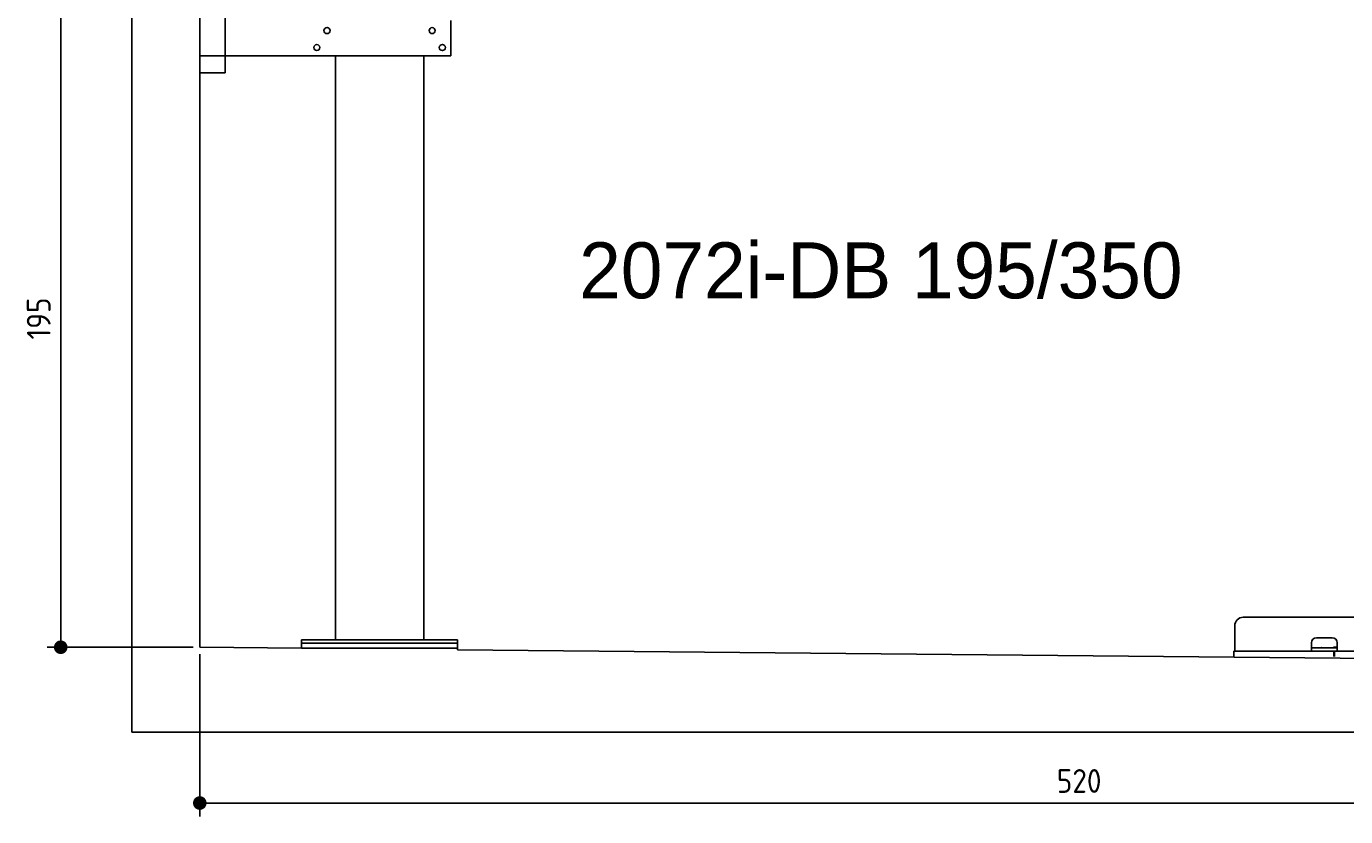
# Model space of a CAD drawing. Extents: x 562 to 7231, y 5667 to 12126.
# Tile 1 of 69: x 562 to 4451, y 5667 to 7995. Entities that reach past the tile are written whole.
import ezdxf

# ---------------------------------------------------------------- set-up
doc = ezdxf.new("R2010")
doc.units = 0
doc.layers.get('0').update_dxf_attribs({"linetype": 'CONTINUOUS'})
doc.layers.get('DEFPOINTS').update_dxf_attribs({"linetype": 'CONTINUOUS'})
doc.layers.add('0___1', color=7, linetype='CONTINUOUS')
doc.layers.add('4', color=3, linetype='CONTINUOUS')
doc.styles.get("Standard").update_dxf_attribs({"font": 'ISOCP.SHX'})
doc.styles.add('STANDARD-1', font='txt')
doc.dimstyles.get("Standard").update_dxf_attribs({"dimtxt": 6, "dimasz": 10, "dimexe": 0.18, "dimexo": 0.0625, "dimgap": 2, "dimtad": 1, "dimzin": 0, "dimcen": 0.09, "dimazin": 3, "dimtfac": 1, "dimtofl": 0, "dimtmove": 0, "dimatfit": 3})

# ---------------------------------------------------------------- blocks, each defined once
blk = doc.blocks.new('*U21')
at = {"layer": '0___1', "style": 'STANDARD-1'}
blk.add_text('2072i-DB 195/350', height=165, dxfattribs=at).set_placement((2191.2, 7193.9))
blk = doc.blocks.new('PUNKT')
at = {"layer": '4', "color": 0, "linetype": 'BYBLOCK'}
blk.add_line((-0.5, 0), (-1, 0), dxfattribs=at)
at = {"layer": '4', "color": 0, "linetype": 'BYBLOCK', "const_width": 0.5}
blk.add_lwpolyline([(-0.25, 0, 1), (0.25, 0, 1)], format="xyb", close=True, dxfattribs=at)
blk = doc.blocks.new('*U23')
at = {"layer": '4', "color": 2}
blk.add_text('195', height=70, rotation=90, dxfattribs=at).set_placement((632.8, 7072.8))
blk = doc.blocks.new('*D6')
at = {"layer": '4'}
for p, q in [((2061.8, 8115.9), (622.8, 8115.9)), ((662.8, 6205.9), (662.8, 8075.9)), ((1052.8, 6165.9), (622.8, 6165.9))]:
    blk.add_line(p, q, dxfattribs=at)
at = {"layer": 'DEFPOINTS', "color": 0}
for p in [(662.8, 8115.9), (2081.8, 8115.9), (1072.8, 6165.9)]:
    blk.add_point(p, dxfattribs=at)
blk.add_blockref('*U23', (0, 0))
at = {"layer": '4', "xscale": 40, "yscale": 40, "zscale": 40}
for p, rotation in [((662.8, 8115.9), 90), ((662.8, 6165.9), 270)]:
    blk.add_blockref('PUNKT', p, dxfattribs=dict(at, rotation=rotation))
blk = doc.blocks.new('*U29')
at = {"layer": '4', "color": 2}
blk.add_text('520', height=70, dxfattribs=at).set_placement((3599.2, 5736.8))
blk = doc.blocks.new('*D12')
at = {"layer": '4'}
for p, q in [((1072.8, 6145.9), (1072.8, 5666.8)), ((6272.8, 6095.9), (6272.8, 5666.8)), ((1112.8, 5706.8), (6232.8, 5706.8))]:
    blk.add_line(p, q, dxfattribs=at)
at = {"layer": 'DEFPOINTS', "color": 0}
for p in [(1072.8, 6165.9), (6272.8, 6115.9), (6272.8, 5706.8)]:
    blk.add_point(p, dxfattribs=at)
blk.add_blockref('*U29', (0, 0))
at = {"layer": '4', "xscale": 40, "yscale": 40, "zscale": 40, "rotation": 180}
blk.add_blockref('PUNKT', (1072.8, 5706.8), dxfattribs=at)
at = {"layer": '4', "xscale": 40, "yscale": 40, "zscale": 40}
blk.add_blockref('PUNKT', (6272.8, 5706.8), dxfattribs=at)

msp = doc.modelspace()

# ---------------------------------------------------------------- linework, layer by layer
for p, q in [((872.775, 5915.902), (872.775, 11815.902)), ((1072.775, 11615.902), (1072.775, 6165.902)), ((1147.775, 8063.018), (1147.775, 7858.018)), ((1812.775, 7908.018), (1812.775, 8013.018)), ((1812.775, 7908.018), (1072.775, 7908.018)), ((1407.775, 7908.018), (1470.775, 7908.018)), ((1472.775, 6188.018), (1472.775, 7908.018)), ((1732.775, 6188.018), (1732.775, 7908.018)), ((1797.775, 7908.018), (1734.775, 7908.018)), ((1147.775, 7858.018), (1072.775, 7858.018)), ((4124.046, 6173.979), (4124.046, 6228.979)), ((4149.046, 6253.979), (4689.046, 6253.979)), ((1372.775, 6188.018), (1372.775, 6178.018)), ((1372.775, 6188.018), (1382.775, 6188.018)), ((1822.775, 6188.018), (1382.775, 6188.018)), ((1822.775, 6188.018), (1832.775, 6188.018)), ((1832.775, 6178.018), (1832.775, 6188.018)), ((4365.046, 6193.979), (4411.046, 6193.979)), ((1072.775, 6165.902), (1372.775, 6163.018)), ((1372.775, 6178.018), (1372.775, 6163.018)), ((1832.775, 6178.018), (1372.775, 6178.018)), ((1372.775, 6163.018), (1832.775, 6163.018)), ((1382.775, 6178.018), (1822.775, 6178.018)), ((1832.775, 6178.018), (1832.775, 6163.018)), ((1832.775, 6163.018), (1832.775, 6158.594)), ((1832.775, 6158.594), (4717.775, 6130.854)), ((4121.546, 6153.979), (4131.546, 6153.979)), ((4121.546, 6153.979), (4121.546, 6138.979)), ((4124.046, 6173.979), (4124.046, 6153.979)), ((4131.546, 6153.979), (4178.005, 6153.979)), ((4178.005, 6153.979), (4187.588, 6153.979)), ((4187.588, 6153.979), (4200.649, 6153.979)), ((4222.443, 6153.979), (4200.649, 6153.979)), ((4222.443, 6153.979), (4235.504, 6153.979)), ((4235.504, 6153.979), (4245.087, 6153.979)), ((4245.087, 6153.979), (4405.546, 6153.979)), ((4350.046, 6173.979), (4350.046, 6178.979)), ((4350.046, 6173.979), (4350.046, 6153.979)), ((4352.046, 6163.979), (4350.046, 6163.979)), ((4352.046, 6163.979), (4424.046, 6163.979)), ((4405.546, 6153.979), (4415.546, 6153.979)), ((4417.546, 6153.979), (4415.546, 6153.979)), ((4415.546, 6138.979), (4415.546, 6153.979)), ((4416.046, 6165.979), (4417.046, 6165.979)), ((4426.046, 6165.979), (4417.046, 6165.979)), ((4417.546, 6153.979), (4427.546, 6153.979)), ((4417.546, 6153.979), (4417.546, 6138.979)), ((4423.046, 6165.979), (4423.046, 6164.979)), ((4423.046, 6163.979), (4423.046, 6164.979)), ((4426.046, 6163.979), (4424.046, 6163.979)), ((4426.046, 6178.979), (4426.046, 6173.979)), ((4426.046, 6153.979), (4426.046, 6173.979)), ((4427.546, 6153.979), (4633.005, 6153.979)), ((6472.775, 5915.902), (872.775, 5915.902))]:
    msp.add_line(p, q)
for centre in [(1447.775, 7983.018), (1757.775, 7983.018), (1417.775, 7933.018), (1787.775, 7933.018)]:
    msp.add_circle(centre, 9)
for centre, radius, start, end in [((4149.046, 6228.979), 25, 90, 180), ((4365.046, 6178.979), 15, 90, 180), ((4411.046, 6178.979), 15, 0, 90), ((4357.314, 6164.979), 1, 270, 330), ((4359.046, 6163.979), 1, 0, 150), ((4379.046, 6163.979), 1, 30, 180), ((4380.778, 6164.979), 1, 210, 270), ((4414.046, 6164.979), 1, 270, 0), ((4416.046, 6164.979), 1, 90, 180)]:
    msp.add_arc(centre, radius, start, end)

# ---------------------------------------------------------------- block references
msp.add_blockref('*U21', (0, 0))

# ---------------------------------------------------------------- dimensions: what is measured, and where the dimension line sits
at = {"layer": '4'}
dim = msp.add_linear_dim(base=(662.772, 8115.902), p1=(1072.775, 6165.902), p2=(2081.844, 8115.902), angle=90, dimstyle='Standard', dxfattribs=at)
dim.commit()
dim.dimension.update_dxf_attribs({"geometry": '*D6', "text_midpoint": (597.772, 7140.902)})
dim = msp.add_linear_dim(base=(6272.775, 5706.807), p1=(1072.775, 6165.902), p2=(6272.775, 6115.902), dimstyle='Standard', dxfattribs=at)
dim.commit()
dim.dimension.update_dxf_attribs({"geometry": '*D12', "text_midpoint": (3672.775, 5771.814)})

doc.saveas('drawing.dxf')
